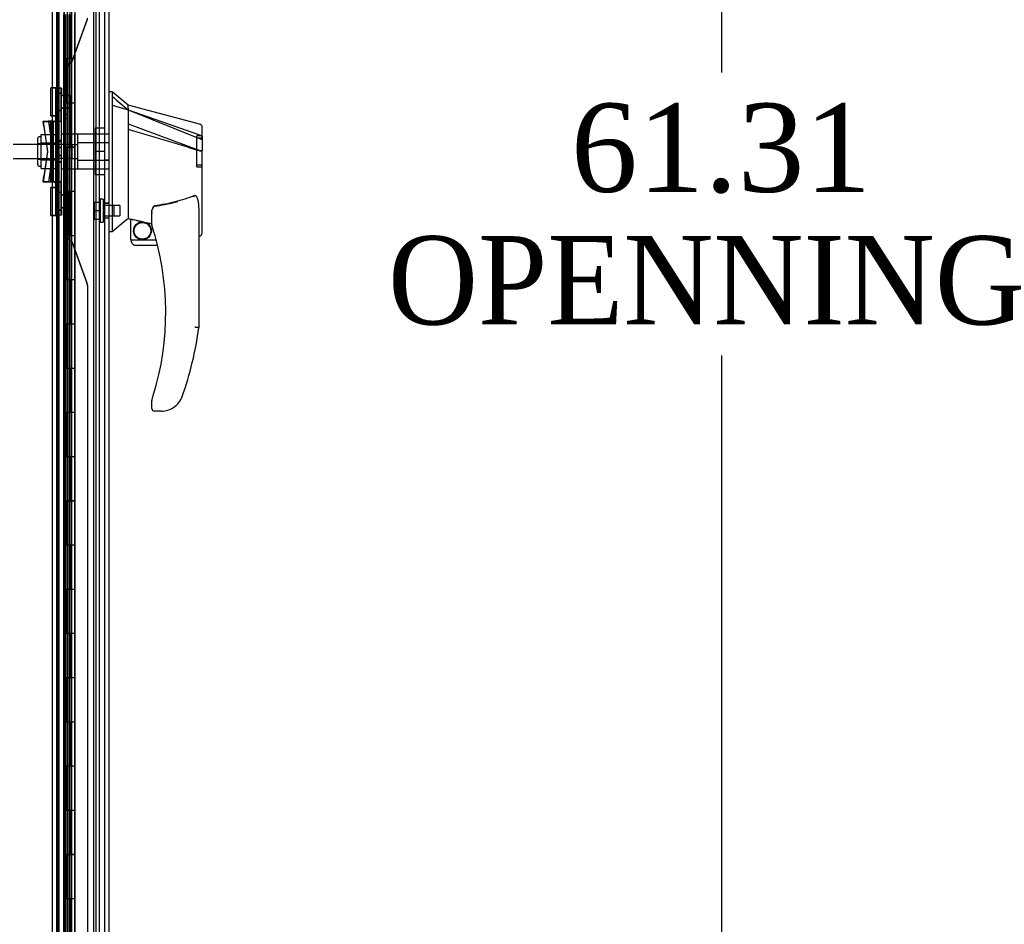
# Model space of a CAD drawing. Header units: inches. Extents: x 1 to 359, y -2 to 239.
# Tile 4 of 103: x 46 to 68, y 89 to 109. Entities that reach past the tile are written whole.
import ezdxf
from ezdxf.enums import TextEntityAlignment as Align
from ezdxf.lldxf.tags import DXFTag

# ---------------------------------------------------------------- set-up
doc = ezdxf.new("R2010")
doc.units = ezdxf.units.IN
doc.header["$MEASUREMENT"] = 0
for name, color, linetype in [('COM54746-60', 7, 'Continuous'), ('COM70220', 7, 'Continuous'), ('COM70739-9', 7, 'Continuous'), ('COM70838', 7, 'Continuous'), ('COM70839-3', 7, 'Continuous'), ('COM71195-8', 7, 'Continuous'), ('COM71197-1', 7, 'Continuous'), ('Default', 7, 'Continuous'), ('HAN13068', 7, 'Continuous'), ('HAN13068_NUT', 7, 'Continuous'), ('HAN13068_SCREW', 7, 'Continuous'), ('HAN_NUT', 7, 'Continuous'), ('RVT19000', 7, 'Continuous'), ('SPC87322', 7, 'Continuous')]:
    doc.layers.add(name, color=color, linetype=linetype)
doc.styles.add('SEACAD_Times_New_Roman', font='times.ttf')
tags = doc.linetypes.add('HIDDEN2', pattern=[0.1875, 0.125, -0.0625]).pattern_tags.tags
tags[6:7] = [DXFTag(74, 4), DXFTag(75, 0), DXFTag(340, '0'), DXFTag(46, 0.0), DXFTag(50, 0.0), DXFTag(44, 0.0), DXFTag(45, 0.0)]
tags[4:5] = [DXFTag(74, 4), DXFTag(75, 0), DXFTag(340, '0'), DXFTag(46, 0.0), DXFTag(50, 0.0), DXFTag(44, 0.0), DXFTag(45, 0.0)]
doc.dimstyles.new('HAMMOND_(STH_-_540x360)', dxfattribs={"dimtxt": 2, "dimasz": 2.5, "dimexe": 1, "dimexo": 1, "dimgap": 0.5, "dimtad": 0, "dimtih": 1, "dimtoh": 1, "dimzin": 0, "dimdsep": 46, "dimtxsty": 'SEACAD_Times_New_Roman', "dimblk1": '_SE_FILLED', "dimblk2": '_SE_FILLED', "dimsah": 1, "dimcen": 1, "dimadec": 0, "dimazin": 0, "dimtfac": 0.8, "dimtofl": 0, "dimtmove": 0, "dimatfit": 3, "dimfxl": 1, "dimtolj": 1, "dimtzin": 0, "dimarcsym": 0})

# ---------------------------------------------------------------- blocks, each defined once
blk = doc.blocks.new('SE1')
at = {"layer": 'COM54746-60', "color": 7, "linetype": 'HIDDEN2'}
for p, q in [((46.439, 76.618), (46.439, 136.618)), ((46.625, 136.618), (46.625, 77.618)), ((46.725, 77.618), (46.725, 136.618)), ((47.28, 76.618), (47.28, 136.618)), ((46.377, 109.466), (46.439, 109.466)), ((46.54, 109.618), (46.54, 108.618)), ((46.545, 109.618), (46.545, 108.618)), ((46.549, 108.618), (46.549, 109.618)), ((46.558, 109.618), (46.558, 108.619)), ((46.62, 109.618), (46.62, 108.619)), ((46.634, 108.618), (46.634, 109.618)), ((46.675, 108.618), (46.675, 109.618)), ((46.68, 109.618), (46.68, 108.619)), ((46.686, 109.618), (46.686, 108.619)), ((46.73, 108.618), (46.73, 109.618)), ((46.54, 108.618), (46.545, 108.618)), ((46.54, 108.618), (46.54, 107.618)), ((46.558, 108.619), (46.558, 108.618)), ((46.558, 108.617), (46.686, 108.617)), ((46.589, 108.618), (46.589, 107.618)), ((46.62, 108.619), (46.62, 107.618)), ((46.634, 108.618), (46.634, 107.618)), ((46.675, 108.618), (46.675, 107.618)), ((46.68, 107.618), (46.68, 108.619)), ((46.686, 107.618), (46.686, 108.619)), ((46.73, 108.617), (46.686, 108.617)), ((46.73, 107.618), (46.73, 108.619)), ((46.73, 108.617), (46.792, 108.617)), ((46.54, 107.618), (46.54, 106.618)), ((46.54, 107.618), (46.545, 107.618)), ((46.545, 107.618), (46.545, 106.618)), ((46.549, 106.618), (46.549, 107.618)), ((46.558, 107.618), (46.558, 106.619)), ((46.62, 107.618), (46.62, 106.619)), ((46.634, 106.618), (46.634, 107.618)), ((46.675, 106.618), (46.675, 107.618)), ((46.68, 107.618), (46.68, 106.619)), ((46.686, 107.618), (46.686, 106.619)), ((46.73, 106.618), (46.73, 107.618)), ((46.54, 106.618), (46.545, 106.618)), ((46.54, 106.618), (46.54, 105.618)), ((46.558, 106.619), (46.558, 106.618)), ((46.558, 106.617), (46.686, 106.617)), ((46.589, 106.618), (46.589, 105.618)), ((46.62, 106.619), (46.62, 105.618)), ((46.634, 106.618), (46.634, 105.618)), ((46.675, 106.618), (46.675, 105.618)), ((46.68, 105.618), (46.68, 106.619)), ((46.686, 105.618), (46.686, 106.619)), ((46.73, 106.617), (46.686, 106.617)), ((46.73, 105.618), (46.73, 106.619)), ((46.73, 106.617), (46.792, 106.617)), ((46.54, 105.618), (46.54, 104.618)), ((46.54, 105.618), (46.545, 105.618)), ((46.545, 105.618), (46.545, 104.618)), ((46.549, 104.618), (46.549, 105.618)), ((46.558, 105.618), (46.558, 104.619)), ((46.62, 105.618), (46.62, 104.619)), ((46.634, 104.618), (46.634, 105.618)), ((46.675, 104.618), (46.675, 105.618)), ((46.68, 105.618), (46.68, 104.619)), ((46.686, 105.618), (46.686, 104.619)), ((46.73, 104.618), (46.73, 105.618)), ((46.54, 104.618), (46.545, 104.618)), ((46.54, 104.618), (46.54, 103.618)), ((46.558, 104.619), (46.558, 104.618)), ((46.558, 104.617), (46.686, 104.617)), ((46.589, 104.618), (46.589, 103.618)), ((46.62, 104.619), (46.62, 103.618)), ((46.634, 104.618), (46.634, 103.618)), ((46.675, 104.618), (46.675, 103.618)), ((46.68, 103.618), (46.68, 104.619)), ((46.686, 103.618), (46.686, 104.619)), ((46.73, 104.617), (46.686, 104.617)), ((46.73, 103.618), (46.73, 104.619)), ((46.73, 104.617), (46.792, 104.617)), ((46.439, 103.77), (46.377, 103.77)), ((46.377, 103.466), (46.439, 103.466)), ((46.54, 103.618), (46.54, 102.618)), ((46.54, 103.618), (46.545, 103.618)), ((46.545, 103.618), (46.545, 102.618)), ((46.549, 102.618), (46.549, 103.618)), ((46.558, 103.618), (46.558, 102.619)), ((46.62, 103.618), (46.62, 102.619)), ((46.634, 102.618), (46.634, 103.618)), ((46.675, 102.618), (46.675, 103.618)), ((46.68, 103.618), (46.68, 102.619)), ((46.686, 103.618), (46.686, 102.619)), ((46.73, 102.618), (46.73, 103.618)), ((46.54, 102.618), (46.545, 102.618)), ((46.54, 102.618), (46.54, 101.618)), ((46.558, 102.619), (46.558, 102.618)), ((46.558, 102.617), (46.686, 102.617)), ((46.589, 102.618), (46.589, 101.618)), ((46.62, 102.619), (46.62, 101.618)), ((46.634, 102.618), (46.634, 101.618)), ((46.675, 102.618), (46.675, 101.618)), ((46.68, 101.618), (46.68, 102.619)), ((46.686, 101.618), (46.686, 102.619)), ((46.73, 102.617), (46.686, 102.617)), ((46.73, 101.618), (46.73, 102.619)), ((46.73, 102.617), (46.792, 102.617)), ((46.54, 101.618), (46.54, 100.618)), ((46.54, 101.618), (46.545, 101.618)), ((46.545, 101.618), (46.545, 100.618)), ((46.549, 100.618), (46.549, 101.618)), ((46.558, 101.618), (46.558, 100.619)), ((46.62, 101.618), (46.62, 100.619)), ((46.634, 100.618), (46.634, 101.618)), ((46.675, 100.618), (46.675, 101.618)), ((46.68, 101.618), (46.68, 100.619)), ((46.686, 101.618), (46.686, 100.619)), ((46.73, 100.618), (46.73, 101.618)), ((46.54, 100.618), (46.545, 100.618)), ((46.54, 100.618), (46.54, 99.618)), ((46.558, 100.619), (46.558, 100.618)), ((46.558, 100.617), (46.686, 100.617)), ((46.589, 100.618), (46.589, 99.618)), ((46.62, 100.619), (46.62, 99.618)), ((46.634, 100.618), (46.634, 99.618)), ((46.675, 100.618), (46.675, 99.618)), ((46.68, 99.618), (46.68, 100.619)), ((46.686, 99.618), (46.686, 100.619)), ((46.73, 100.617), (46.686, 100.617)), ((46.73, 99.618), (46.73, 100.619)), ((46.73, 100.617), (46.792, 100.617)), ((46.54, 99.618), (46.54, 98.618)), ((46.54, 99.618), (46.545, 99.618)), ((46.545, 99.618), (46.545, 98.618)), ((46.549, 98.618), (46.549, 99.618)), ((46.558, 99.618), (46.558, 98.619)), ((46.62, 99.618), (46.62, 98.619)), ((46.634, 98.618), (46.634, 99.618)), ((46.675, 98.618), (46.675, 99.618)), ((46.68, 99.618), (46.68, 98.619)), ((46.686, 99.618), (46.686, 98.619)), ((46.73, 98.618), (46.73, 99.618)), ((46.54, 98.618), (46.545, 98.618)), ((46.54, 98.618), (46.54, 97.618)), ((46.558, 98.619), (46.558, 98.618)), ((46.558, 98.617), (46.686, 98.617)), ((46.589, 98.618), (46.589, 97.618)), ((46.62, 98.619), (46.62, 97.618)), ((46.634, 98.618), (46.634, 97.618)), ((46.675, 98.618), (46.675, 97.618)), ((46.68, 97.618), (46.68, 98.619)), ((46.686, 97.618), (46.686, 98.619)), ((46.73, 98.617), (46.686, 98.617)), ((46.73, 97.618), (46.73, 98.619)), ((46.73, 98.617), (46.792, 98.617)), ((46.439, 97.77), (46.377, 97.77)), ((46.54, 97.618), (46.54, 96.618)), ((46.54, 97.618), (46.545, 97.618)), ((46.545, 97.618), (46.545, 96.618)), ((46.549, 96.618), (46.549, 97.618)), ((46.558, 97.618), (46.558, 96.619)), ((46.62, 97.618), (46.62, 96.619)), ((46.634, 96.618), (46.634, 97.618)), ((46.675, 96.618), (46.675, 97.618)), ((46.68, 97.618), (46.68, 96.619)), ((46.686, 97.618), (46.686, 96.619)), ((46.73, 96.618), (46.73, 97.618)), ((46.377, 97.466), (46.439, 97.466)), ((46.54, 96.618), (46.545, 96.618)), ((46.54, 96.618), (46.54, 95.618)), ((46.558, 96.619), (46.558, 96.618)), ((46.558, 96.617), (46.686, 96.617)), ((46.589, 96.618), (46.589, 95.618)), ((46.62, 96.619), (46.62, 95.618)), ((46.634, 96.618), (46.634, 95.618)), ((46.675, 96.618), (46.675, 95.618)), ((46.68, 95.618), (46.68, 96.619)), ((46.686, 95.618), (46.686, 96.619)), ((46.73, 96.617), (46.686, 96.617)), ((46.73, 95.618), (46.73, 96.619)), ((46.73, 96.617), (46.792, 96.617)), ((46.54, 95.618), (46.54, 94.618)), ((46.54, 95.618), (46.545, 95.618)), ((46.545, 95.618), (46.545, 94.618)), ((46.549, 94.618), (46.549, 95.618)), ((46.558, 95.618), (46.558, 94.619)), ((46.62, 95.618), (46.62, 94.619)), ((46.634, 94.618), (46.634, 95.618)), ((46.675, 94.618), (46.675, 95.618)), ((46.68, 95.618), (46.68, 94.619)), ((46.686, 95.618), (46.686, 94.619)), ((46.73, 94.618), (46.73, 95.618)), ((46.54, 94.618), (46.545, 94.618)), ((46.54, 94.618), (46.54, 93.618)), ((46.558, 94.619), (46.558, 94.618)), ((46.558, 94.617), (46.686, 94.617)), ((46.589, 94.618), (46.589, 93.618)), ((46.62, 94.619), (46.62, 93.618)), ((46.634, 94.618), (46.634, 93.618)), ((46.675, 94.618), (46.675, 93.618)), ((46.68, 93.618), (46.68, 94.619)), ((46.686, 93.618), (46.686, 94.619)), ((46.73, 94.617), (46.686, 94.617)), ((46.73, 93.618), (46.73, 94.619)), ((46.73, 94.617), (46.792, 94.617)), ((46.54, 93.618), (46.54, 92.618)), ((46.54, 93.618), (46.545, 93.618)), ((46.545, 93.618), (46.545, 92.618)), ((46.549, 92.618), (46.549, 93.618)), ((46.558, 93.618), (46.558, 92.619)), ((46.62, 93.618), (46.62, 92.619)), ((46.634, 92.618), (46.634, 93.618)), ((46.675, 92.618), (46.675, 93.618)), ((46.68, 93.618), (46.68, 92.619)), ((46.686, 93.618), (46.686, 92.619)), ((46.73, 92.618), (46.73, 93.618)), ((46.54, 92.618), (46.545, 92.618)), ((46.54, 92.618), (46.54, 91.618)), ((46.558, 92.619), (46.558, 92.618)), ((46.558, 92.617), (46.686, 92.617)), ((46.589, 92.618), (46.589, 91.618)), ((46.62, 92.619), (46.62, 91.618)), ((46.634, 92.618), (46.634, 91.618)), ((46.675, 92.618), (46.675, 91.618)), ((46.68, 91.618), (46.68, 92.619)), ((46.686, 91.618), (46.686, 92.619)), ((46.73, 92.617), (46.686, 92.617)), ((46.73, 91.618), (46.73, 92.619)), ((46.73, 92.617), (46.792, 92.617)), ((46.439, 91.77), (46.377, 91.77)), ((46.54, 91.618), (46.54, 90.618)), ((46.54, 91.618), (46.545, 91.618)), ((46.545, 91.618), (46.545, 90.618)), ((46.549, 90.618), (46.549, 91.618)), ((46.558, 91.618), (46.558, 90.619)), ((46.62, 91.618), (46.62, 90.619)), ((46.634, 90.618), (46.634, 91.618)), ((46.675, 90.618), (46.675, 91.618)), ((46.68, 91.618), (46.68, 90.619)), ((46.686, 91.618), (46.686, 90.619)), ((46.73, 90.618), (46.73, 91.618)), ((46.377, 91.466), (46.439, 91.466)), ((46.54, 90.618), (46.545, 90.618)), ((46.54, 90.618), (46.54, 89.618)), ((46.558, 90.619), (46.558, 90.618)), ((46.558, 90.617), (46.686, 90.617)), ((46.589, 90.618), (46.589, 89.618)), ((46.62, 90.619), (46.62, 89.618)), ((46.634, 90.618), (46.634, 89.618)), ((46.675, 90.618), (46.675, 89.618)), ((46.68, 89.618), (46.68, 90.619)), ((46.686, 89.618), (46.686, 90.619)), ((46.73, 90.617), (46.686, 90.617)), ((46.73, 89.618), (46.73, 90.619)), ((46.73, 90.617), (46.792, 90.617)), ((46.54, 89.618), (46.54, 88.618)), ((46.54, 89.618), (46.545, 89.618)), ((46.545, 89.618), (46.545, 88.618)), ((46.549, 88.618), (46.549, 89.618)), ((46.558, 89.618), (46.558, 88.619)), ((46.62, 89.618), (46.62, 88.619)), ((46.634, 88.618), (46.634, 89.618)), ((46.675, 88.618), (46.675, 89.618)), ((46.68, 89.618), (46.68, 88.619)), ((46.686, 89.618), (46.686, 88.619)), ((46.73, 88.618), (46.73, 89.618))]:
    blk.add_line(p, q, dxfattribs=at)
at = {"layer": 'COM54746-60', "color": 7, "linetype": 'Continuous'}
for p, q in [((46.589, 108.618), (46.589, 109.618)), ((46.792, 108.618), (46.792, 109.618)), ((46.545, 107.618), (46.545, 108.618)), ((46.545, 108.618), (46.589, 108.618)), ((46.549, 108.618), (46.549, 107.618)), ((46.558, 108.619), (46.792, 108.619)), ((46.558, 108.618), (46.558, 107.618)), ((46.589, 108.618), (46.792, 108.618)), ((46.792, 107.618), (46.792, 108.619)), ((46.545, 107.618), (46.589, 107.618)), ((46.589, 107.618), (46.792, 107.618)), ((46.589, 107.618), (46.792, 107.618)), ((46.589, 106.618), (46.589, 107.618)), ((46.792, 106.618), (46.792, 107.618)), ((46.545, 105.618), (46.545, 106.618)), ((46.545, 106.618), (46.589, 106.618)), ((46.549, 106.618), (46.549, 105.618)), ((46.558, 106.619), (46.792, 106.619)), ((46.558, 106.618), (46.558, 105.618)), ((46.589, 106.618), (46.792, 106.618)), ((46.792, 105.618), (46.792, 106.619)), ((46.545, 105.618), (46.589, 105.618)), ((46.589, 105.618), (46.792, 105.618)), ((46.589, 105.618), (46.792, 105.618)), ((46.589, 104.618), (46.589, 105.618)), ((46.792, 104.618), (46.792, 105.618)), ((46.545, 103.618), (46.545, 104.618)), ((46.545, 104.618), (46.589, 104.618)), ((46.549, 104.618), (46.549, 103.618)), ((46.558, 104.619), (46.792, 104.619)), ((46.558, 104.618), (46.558, 103.618)), ((46.589, 104.618), (46.792, 104.618)), ((46.792, 103.618), (46.792, 104.619)), ((46.545, 103.618), (46.589, 103.618)), ((46.589, 103.618), (46.792, 103.618)), ((46.589, 103.618), (46.792, 103.618)), ((46.589, 102.618), (46.589, 103.618)), ((46.792, 102.618), (46.792, 103.618)), ((46.545, 101.618), (46.545, 102.618)), ((46.545, 102.618), (46.589, 102.618)), ((46.549, 102.618), (46.549, 101.618)), ((46.558, 102.619), (46.792, 102.619)), ((46.558, 102.618), (46.558, 101.618)), ((46.589, 102.618), (46.792, 102.618)), ((46.792, 101.618), (46.792, 102.619)), ((46.545, 101.618), (46.589, 101.618)), ((46.589, 101.618), (46.792, 101.618)), ((46.589, 101.618), (46.792, 101.618)), ((46.589, 100.618), (46.589, 101.618)), ((46.792, 100.618), (46.792, 101.618)), ((46.545, 99.618), (46.545, 100.618)), ((46.545, 100.618), (46.589, 100.618)), ((46.549, 100.618), (46.549, 99.618)), ((46.558, 100.619), (46.792, 100.619)), ((46.558, 100.618), (46.558, 99.618)), ((46.589, 100.618), (46.792, 100.618)), ((46.792, 99.618), (46.792, 100.619)), ((46.545, 99.618), (46.589, 99.618)), ((46.589, 99.618), (46.792, 99.618)), ((46.589, 99.618), (46.792, 99.618)), ((46.589, 98.618), (46.589, 99.618)), ((46.792, 98.618), (46.792, 99.618)), ((46.545, 97.618), (46.545, 98.618)), ((46.545, 98.618), (46.589, 98.618)), ((46.549, 98.618), (46.549, 97.618)), ((46.558, 98.619), (46.792, 98.619)), ((46.558, 98.618), (46.558, 97.618)), ((46.589, 98.618), (46.792, 98.618)), ((46.792, 97.618), (46.792, 98.619)), ((46.545, 97.618), (46.589, 97.618)), ((46.589, 97.618), (46.792, 97.618)), ((46.589, 97.618), (46.792, 97.618)), ((46.589, 96.618), (46.589, 97.618)), ((46.792, 96.618), (46.792, 97.618)), ((46.545, 95.618), (46.545, 96.618)), ((46.545, 96.618), (46.589, 96.618)), ((46.549, 96.618), (46.549, 95.618)), ((46.558, 96.619), (46.792, 96.619)), ((46.558, 96.618), (46.558, 95.618)), ((46.589, 96.618), (46.792, 96.618)), ((46.792, 95.618), (46.792, 96.619)), ((46.545, 95.618), (46.589, 95.618)), ((46.589, 95.618), (46.792, 95.618)), ((46.589, 95.618), (46.792, 95.618)), ((46.589, 94.618), (46.589, 95.618)), ((46.792, 94.618), (46.792, 95.618)), ((46.545, 93.618), (46.545, 94.618)), ((46.545, 94.618), (46.589, 94.618)), ((46.549, 94.618), (46.549, 93.618)), ((46.558, 94.619), (46.792, 94.619)), ((46.558, 94.618), (46.558, 93.618)), ((46.589, 94.618), (46.792, 94.618)), ((46.792, 93.618), (46.792, 94.619)), ((46.545, 93.618), (46.589, 93.618)), ((46.589, 93.618), (46.792, 93.618)), ((46.589, 93.618), (46.792, 93.618)), ((46.589, 92.618), (46.589, 93.618)), ((46.792, 92.618), (46.792, 93.618)), ((46.545, 91.618), (46.545, 92.618)), ((46.545, 92.618), (46.589, 92.618)), ((46.549, 92.618), (46.549, 91.618)), ((46.558, 92.619), (46.792, 92.619)), ((46.558, 92.618), (46.558, 91.618)), ((46.589, 92.618), (46.792, 92.618)), ((46.792, 91.618), (46.792, 92.619)), ((46.545, 91.618), (46.589, 91.618)), ((46.589, 91.618), (46.792, 91.618)), ((46.589, 91.618), (46.792, 91.618)), ((46.589, 90.618), (46.589, 91.618)), ((46.792, 90.618), (46.792, 91.618)), ((46.545, 89.618), (46.545, 90.618)), ((46.545, 90.618), (46.589, 90.618)), ((46.549, 90.618), (46.549, 89.618)), ((46.558, 90.619), (46.792, 90.619)), ((46.558, 90.618), (46.558, 89.618)), ((46.589, 90.618), (46.792, 90.618)), ((46.792, 89.618), (46.792, 90.619)), ((46.545, 89.618), (46.589, 89.618)), ((46.589, 89.618), (46.792, 89.618)), ((46.589, 89.618), (46.792, 89.618)), ((46.589, 88.618), (46.589, 89.618)), ((46.792, 88.618), (46.792, 89.618))]:
    blk.add_line(p, q, dxfattribs=at)
at = {"layer": 'COM70220', "color": 7, "linetype": 'HIDDEN2'}
for p, q in [((47.219, 137.112), (47.219, 76.052)), ((47.465, 137.112), (47.465, 76.052)), ((47.467, 137.112), (47.467, 76.052)), ((47.468, 137.112), (47.468, 76.052))]:
    blk.add_line(p, q, dxfattribs=at)
at = {"layer": 'COM70739-9', "color": 7, "linetype": 'HIDDEN2'}
blk.add_line((46.407, 136.914), (46.407, 76.294), dxfattribs=at)
at = {"layer": 'COM70838', "color": 7, "linetype": 'HIDDEN2'}
for p, q in [((46.362, 107.955), (46.487, 107.955)), ((46.362, 107.919), (46.362, 107.955)), ((46.362, 107.919), (46.362, 107.233)), ((46.366, 107.948), (46.491, 107.948)), ((46.366, 107.823), (46.366, 107.948)), ((46.487, 107.955), (46.487, 107.919)), ((46.487, 107.205), (46.487, 107.919)), ((46.491, 107.948), (46.491, 107.823)), ((46.487, 107.838), (46.362, 107.838)), ((46.491, 107.831), (46.366, 107.831)), ((46.366, 105.198), (46.366, 107.823)), ((46.491, 105.198), (46.491, 107.823)), ((46.362, 107.448), (46.487, 107.448)), ((46.366, 107.441), (46.491, 107.441)), ((46.093, 107.08), (46.075, 107.205)), ((46.075, 107.205), (46.202, 107.205)), ((46.079, 107.198), (46.245, 107.198)), ((46.079, 107.198), (46.179, 106.51)), ((46.304, 107.205), (46.202, 107.205)), ((46.202, 107.205), (46.22, 107.08)), ((46.305, 106.51), (46.205, 107.198)), ((46.245, 107.205), (46.245, 105.83)), ((46.249, 105.823), (46.249, 107.198)), ((46.249, 107.198), (46.352, 107.198)), ((46.268, 107.205), (46.268, 105.83)), ((46.272, 105.823), (46.272, 107.198)), ((46.304, 107.205), (46.304, 105.83)), ((46.304, 107.205), (46.429, 107.205)), ((46.308, 105.823), (46.308, 107.198)), ((46.491, 107.198), (46.352, 107.198)), ((46.362, 107.233), (46.362, 106.902)), ((46.427, 107.205), (46.427, 105.83)), ((46.429, 107.205), (46.429, 105.83)), ((46.429, 107.205), (46.487, 107.205)), ((46.431, 105.823), (46.431, 107.198)), ((46.433, 105.823), (46.433, 107.198)), ((46.487, 107.205), (46.487, 106.91)), ((46.093, 107.08), (46.175, 106.518)), ((46.22, 107.08), (46.302, 106.518)), ((46.487, 106.763), (46.362, 106.763)), ((46.491, 106.755), (46.366, 106.755)), ((46.487, 106.604), (46.362, 106.604)), ((46.491, 106.597), (46.366, 106.597)), ((46.179, 106.51), (46.079, 105.823)), ((46.175, 106.518), (46.093, 105.955)), ((46.205, 105.823), (46.305, 106.51)), ((46.302, 106.518), (46.22, 105.955)), ((46.362, 106.431), (46.487, 106.431)), ((46.366, 106.424), (46.491, 106.424)), ((46.487, 106.273), (46.362, 106.273)), ((46.362, 106.134), (46.362, 105.775)), ((46.491, 106.265), (46.366, 106.265)), ((46.487, 106.125), (46.487, 105.83)), ((46.075, 105.83), (46.093, 105.955)), ((46.22, 105.955), (46.202, 105.83)), ((46.202, 105.83), (46.075, 105.83)), ((46.249, 105.823), (46.079, 105.823)), ((46.202, 105.83), (46.304, 105.83)), ((46.362, 105.823), (46.249, 105.823)), ((46.429, 105.83), (46.304, 105.83)), ((46.491, 105.823), (46.362, 105.823)), ((46.362, 105.775), (46.362, 105.117)), ((46.487, 105.83), (46.429, 105.83)), ((46.487, 105.117), (46.487, 105.83)), ((46.487, 105.587), (46.362, 105.587)), ((46.491, 105.58), (46.366, 105.58)), ((46.362, 105.197), (46.487, 105.197)), ((46.366, 105.073), (46.366, 105.198)), ((46.491, 105.198), (46.491, 105.073)), ((46.362, 105.08), (46.362, 105.117)), ((46.487, 105.08), (46.362, 105.08)), ((46.366, 105.19), (46.491, 105.19)), ((46.491, 105.073), (46.366, 105.073)), ((46.487, 105.117), (46.487, 105.08))]:
    blk.add_line(p, q, dxfattribs=at)
for centre, start, end in [((46.249, 107.253), 331.9602, 0), ((46.245, 107.233), 346.4554, 0), ((46.245, 105.775), 0, 28.0398), ((46.249, 105.795), 0, 13.5446)]:
    blk.add_arc(centre, 0.117, start, end, dxfattribs=at)
at = {"layer": 'COM70839-3', "color": 7, "linetype": 'HIDDEN2'}
for p, q in [((46.549, 135.182), (46.549, 107.28)), ((46.553, 135.175), (46.553, 107.272)), ((46.621, 135.182), (46.621, 107.28)), ((46.625, 135.175), (46.625, 107.272)), ((46.741, 108.579), (47.073, 109.498)), ((46.744, 108.572), (47.076, 109.49)), ((46.591, 107.368), (46.591, 108.418)), ((46.639, 108.411), (46.595, 108.411)), ((46.595, 107.361), (46.595, 108.411)), ((46.635, 107.368), (46.635, 108.418)), ((46.639, 107.361), (46.639, 108.411)), ((46.621, 107.784), (46.549, 107.784)), ((46.625, 107.776), (46.553, 107.776)), ((46.549, 107.503), (46.621, 107.503)), ((46.553, 107.495), (46.625, 107.495)), ((46.549, 107.268), (46.549, 107.28)), ((46.553, 107.261), (46.553, 107.272)), ((46.553, 107.272), (46.625, 107.272)), ((46.625, 107.261), (46.553, 107.261)), ((46.639, 107.361), (46.595, 107.361)), ((46.625, 107.272), (46.625, 107.261)), ((46.549, 105.767), (46.621, 105.767)), ((46.549, 105.756), (46.549, 105.767)), ((46.549, 105.756), (46.549, 77.853)), ((46.553, 105.76), (46.625, 105.76)), ((46.553, 105.748), (46.553, 105.76)), ((46.553, 105.748), (46.553, 77.846)), ((46.553, 105.748), (46.625, 105.748)), ((46.591, 105.667), (46.591, 104.617)), ((46.639, 105.66), (46.595, 105.66)), ((46.595, 105.66), (46.595, 104.61)), ((46.621, 105.767), (46.621, 105.756)), ((46.621, 105.756), (46.621, 77.853)), ((46.625, 105.76), (46.625, 105.748)), ((46.625, 105.748), (46.625, 77.846)), ((46.635, 105.667), (46.635, 104.617)), ((46.639, 105.66), (46.639, 104.61)), ((46.621, 105.533), (46.549, 105.533)), ((46.625, 105.525), (46.553, 105.525)), ((46.549, 105.252), (46.621, 105.252)), ((46.553, 105.244), (46.625, 105.244)), ((47.073, 103.538), (46.741, 104.456)), ((47.076, 103.53), (46.744, 104.449)), ((47.08, 103.495), (47.08, 77.853)), ((47.084, 103.488), (47.084, 77.846))]:
    blk.add_line(p, q, dxfattribs=at)
for centre, radius, start, end in [((46.959, 109.533), 0.125, 340.1367, 0), ((46.623, 108.622), 0.125, 295.1844, 340.1367), ((46.627, 108.614), 0.125, 295.1844, 340.1367), ((46.763, 108.418), 0.125, 145.3217, 183.4411), ((46.719, 108.418), 0.1, 115.1844, 128.3527), ((46.723, 108.411), 0.1, 115.1844, 128.3527), ((46.764, 104.603), 0.126, 176.7518, 214.4855), ((46.719, 104.617), 0.1, 231.6473, 244.8156), ((46.723, 104.61), 0.1, 231.6473, 244.8156), ((46.623, 104.414), 0.125, 19.8633, 64.8156), ((46.627, 104.406), 0.125, 19.8633, 64.8156), ((46.955, 103.495), 0.125, 0, 19.8633), ((46.959, 103.488), 0.125, 0, 19.8633)]:
    blk.add_arc(centre, radius, start, end, dxfattribs=at)
for points, knots in [([(46.657, 108.497), (46.656, 108.496), (46.653, 108.495), (46.648, 108.492), (46.639, 108.488), (46.624, 108.479), (46.61, 108.466), (46.6, 108.452), (46.595, 108.441), (46.592, 108.432), (46.592, 108.424), (46.591, 108.42), (46.591, 108.418)], [0, 0, 0, 0, 0.046761, 0.078989, 0.156051, 0.302551, 0.565706, 0.683753, 0.793954, 0.898513, 0.94939, 1, 1, 1, 1]), ([(46.595, 108.411), (46.595, 108.413), (46.595, 108.416), (46.596, 108.424), (46.598, 108.433), (46.603, 108.444), (46.613, 108.459), (46.627, 108.471), (46.643, 108.481), (46.651, 108.485), (46.656, 108.487), (46.659, 108.488), (46.661, 108.489)], [0, 0, 0, 0, 0.05061, 0.101487, 0.206046, 0.316229, 0.434294, 0.697449, 0.843949, 0.921009, 0.953225, 1, 1, 1, 1]), ([(46.549, 107.28), (46.549, 107.284), (46.552, 107.29), (46.561, 107.302), (46.567, 107.309), (46.578, 107.324), (46.583, 107.333), (46.588, 107.346), (46.589, 107.35), (46.59, 107.357), (46.591, 107.36), (46.591, 107.362), (46.591, 107.363), (46.591, 107.364), (46.591, 107.365), (46.591, 107.366), (46.591, 107.367), (46.591, 107.368)], [0, 0, 0, 0, 0.25, 0.25, 0.5, 0.5, 0.75, 0.75, 0.875, 0.875, 0.9375, 0.9375, 0.953125, 0.953125, 0.96875, 0.96875, 1, 1, 1, 1]), ([(46.595, 107.361), (46.595, 107.36), (46.595, 107.359), (46.595, 107.358), (46.595, 107.358), (46.595, 107.356), (46.595, 107.355), (46.594, 107.352), (46.594, 107.349), (46.593, 107.343), (46.591, 107.338), (46.586, 107.325), (46.581, 107.317), (46.571, 107.302), (46.565, 107.294), (46.558, 107.285), (46.556, 107.282), (46.554, 107.279), (46.554, 107.278), (46.554, 107.277), (46.553, 107.276), (46.553, 107.276), (46.553, 107.275), (46.553, 107.275), (46.553, 107.275), (46.553, 107.274), (46.553, 107.274), (46.553, 107.274), (46.553, 107.273), (46.553, 107.272)], [0, 0, 0, 0, 0.015625, 0.015625, 0.03125, 0.03125, 0.0625, 0.0625, 0.125, 0.125, 0.25, 0.25, 0.5, 0.5, 0.75, 0.75, 0.875, 0.875, 0.90625, 0.90625, 0.9375, 0.9375, 0.953125, 0.953125, 0.960938, 0.960938, 0.96875, 0.96875, 1, 1, 1, 1]), ([(46.591, 105.667), (46.591, 105.668), (46.591, 105.669), (46.591, 105.67), (46.591, 105.67), (46.591, 105.672), (46.591, 105.673), (46.591, 105.676), (46.59, 105.679), (46.589, 105.685), (46.588, 105.69), (46.583, 105.703), (46.578, 105.711), (46.567, 105.727), (46.561, 105.734), (46.555, 105.743), (46.553, 105.746), (46.551, 105.749), (46.551, 105.75), (46.55, 105.751), (46.55, 105.752), (46.55, 105.752), (46.55, 105.753), (46.549, 105.753), (46.549, 105.753), (46.549, 105.754), (46.549, 105.754), (46.549, 105.754), (46.549, 105.755), (46.549, 105.756)], [0, 0, 0, 0, 0.015625, 0.015625, 0.03125, 0.03125, 0.0625, 0.0625, 0.125, 0.125, 0.25, 0.25, 0.5, 0.5, 0.75, 0.75, 0.875, 0.875, 0.90625, 0.90625, 0.9375, 0.9375, 0.953125, 0.953125, 0.960938, 0.960938, 0.96875, 0.96875, 1, 1, 1, 1]), ([(46.553, 105.748), (46.553, 105.744), (46.556, 105.739), (46.565, 105.726), (46.571, 105.719), (46.581, 105.704), (46.586, 105.695), (46.591, 105.682), (46.593, 105.678), (46.594, 105.671), (46.594, 105.669), (46.594, 105.666), (46.595, 105.665), (46.595, 105.664), (46.595, 105.664), (46.595, 105.662), (46.595, 105.661), (46.595, 105.66)], [0, 0, 0, 0, 0.25, 0.25, 0.5, 0.5, 0.75, 0.75, 0.875, 0.875, 0.9375, 0.9375, 0.953125, 0.953125, 0.96875, 0.96875, 1, 1, 1, 1]), ([(46.625, 105.748), (46.625, 105.748), (46.625, 105.746), (46.625, 105.744), (46.625, 105.741), (46.626, 105.737), (46.627, 105.731), (46.63, 105.722), (46.632, 105.711), (46.635, 105.699), (46.637, 105.689), (46.638, 105.68), (46.638, 105.673), (46.639, 105.668), (46.639, 105.663), (46.639, 105.661), (46.639, 105.66)], [0, 0, 0, 0, 0.025534, 0.051261, 0.104079, 0.158896, 0.215392, 0.333547, 0.458183, 0.588403, 0.72303, 0.791597, 0.86075, 0.930266, 0.965117, 1, 1, 1, 1]), ([(46.591, 104.617), (46.591, 104.615), (46.592, 104.612), (46.592, 104.604), (46.595, 104.595), (46.6, 104.584), (46.61, 104.569), (46.624, 104.557), (46.639, 104.547), (46.648, 104.543), (46.653, 104.541), (46.656, 104.54), (46.657, 104.539)], [0, 0, 0, 0, 0.05061, 0.101487, 0.206046, 0.316229, 0.434294, 0.697449, 0.843949, 0.921009, 0.953225, 1, 1, 1, 1]), ([(46.661, 104.531), (46.659, 104.532), (46.656, 104.533), (46.651, 104.536), (46.643, 104.54), (46.627, 104.549), (46.613, 104.562), (46.603, 104.576), (46.598, 104.587), (46.596, 104.597), (46.595, 104.604), (46.595, 104.608), (46.595, 104.61)], [0, 0, 0, 0, 0.046761, 0.078989, 0.156051, 0.302551, 0.565706, 0.683753, 0.793954, 0.898513, 0.94939, 1, 1, 1, 1])]:
    blk.add_open_spline(points, degree=3, knots=knots, dxfattribs=at)
at = {"layer": 'COM71195-8', "color": 7, "linetype": 'Continuous'}
for p, q in [((46.794, 137.789), (46.794, 75.447)), ((47.564, 137.694), (47.564, 75.542))]:
    blk.add_line(p, q, dxfattribs=at)
at = {"layer": 'COM71195-8', "color": 7, "linetype": 'HIDDEN2'}
for p, q in [((47.469, 137.694), (47.469, 75.542)), ((46.689, 75.854), (46.689, 137.354)), ((47.564, 106.716), (47.469, 106.716)), ((47.564, 106.319), (47.469, 106.319)), ((47.564, 105.347), (47.469, 105.347)), ((47.469, 105.013), (47.564, 105.013))]:
    blk.add_line(p, q, dxfattribs=at)
at = {"layer": 'COM71197-1', "color": 7, "linetype": 'HIDDEN2'}
for p, q in [((46.282, 137.259), (46.282, 75.949)), ((47.344, 137.259), (47.344, 75.949))]:
    blk.add_line(p, q, dxfattribs=at)
at = {"layer": 'COM71197-1', "color": 7, "linetype": 'Continuous'}
blk.add_line((46.377, 137.259), (46.377, 75.949), dxfattribs=at)
at = {"layer": 'HAN13068', "color": 7, "linetype": 'Continuous'}
for p, q in [((47.647, 107.868), (47.564, 107.868)), ((47.644, 107.868), (47.644, 107.706)), ((47.999, 107.568), (47.644, 107.868)), ((47.644, 107.706), (47.644, 107.62)), ((47.644, 107.62), (47.644, 107.561)), ((47.644, 107.561), (47.999, 107.456)), ((47.644, 107.561), (47.644, 105.13)), ((47.999, 107.495), (47.999, 107.568)), ((49.647, 107.126), (47.999, 107.568)), ((47.999, 107.495), (47.999, 107.47)), ((47.999, 107.47), (47.999, 107.456)), ((47.999, 107.456), (47.999, 107.024)), ((47.999, 107.456), (49.637, 106.884)), ((47.999, 107.024), (47.999, 105.527)), ((49.679, 106.85), (49.679, 107.072)), ((49.679, 106.85), (49.679, 106.537)), ((49.624, 106.534), (49.625, 106.534)), ((49.679, 104.668), (49.679, 106.537)), ((47.999, 105.527), (47.999, 105.257)), ((47.999, 105.257), (47.999, 105.044)), ((49.599, 105.207), (49.599, 102.535)), ((47.644, 105.13), (47.644, 104.845)), ((47.999, 105.044), (47.999, 105.017)), ((47.999, 105.017), (47.999, 105)), ((47.999, 105), (47.999, 104.998)), ((47.999, 104.998), (48.064, 104.982)), ((48.064, 104.518), (48.064, 104.984)), ((48.539, 104.861), (48.539, 105.135)), ((47.644, 104.845), (47.644, 104.698)), ((47.644, 104.698), (47.564, 104.698)), ((49.599, 104.611), (49.605, 104.61)), ((48.064, 104.518), (48.638, 104.518)), ((48.669, 104.393), (48.189, 104.393)), ((48.539, 100.703), (48.539, 100.881)), ((48.754, 100.643), (48.599, 100.643)), ((49.038, 100.731), (49.037, 100.733))]:
    blk.add_line(p, q, dxfattribs=at)
at = {"layer": 'HAN13068', "color": 7, "linetype": 'HIDDEN2'}
for p, q in [((47.999, 107.456), (49.635, 106.8)), ((47.999, 107.142), (49.623, 106.539)), ((46.862, 106.717), (46.862, 106.913)), ((46.862, 106.913), (47.564, 106.913)), ((49.554, 106.168), (49.554, 106.868)), ((49.679, 106.868), (49.554, 106.868)), ((49.679, 106.818), (49.554, 106.818)), ((46.362, 106.678), (45.402, 106.678)), ((46.737, 106.678), (46.862, 106.678)), ((46.737, 106.518), (46.737, 106.678)), ((46.862, 106.318), (46.862, 106.717)), ((46.862, 106.717), (47.564, 106.717)), ((49.625, 106.538), (49.623, 106.539)), ((45.402, 106.358), (46.362, 106.358)), ((46.737, 106.358), (46.737, 106.518)), ((46.737, 106.358), (46.862, 106.358)), ((46.862, 106.122), (46.862, 106.318)), ((46.862, 106.318), (47.564, 106.318)), ((46.862, 106.122), (47.564, 106.122)), ((49.554, 106.218), (49.679, 106.218)), ((49.554, 106.168), (49.679, 106.168)), ((47.564, 105.342), (47.439, 105.342)), ((47.689, 105.296), (47.439, 105.296)), ((47.689, 105.063), (47.689, 105.296)), ((47.439, 105.063), (47.689, 105.063)), ((47.439, 105.017), (47.564, 105.017)), ((48.329, 104.924), (48.094, 104.979)), ((48.539, 104.875), (48.412, 104.905)), ((49.599, 104.611), (49.599, 104.611))]:
    blk.add_line(p, q, dxfattribs=at)
at = {"layer": 'HAN13068', "color": 7, "linetype": 'Continuous'}
for radius in [0.202, 0.188]:
    blk.add_circle((48.325, 104.722), radius, dxfattribs=at)
for centre, radius, start, end in [((49.619, 107.072), 0.06, 0, 73.9026), ((84.41, 61.551), 56.686, 129.9653, 130.4351), ((48.599, 104.861), 0.06, 180, 197.895), ((42.435, 102.871), 6.417, 342.9898, 17.895), ((48.189, 104.518), 0.125, 180, 193.8865), ((48.189, 104.518), 0.125, 193.8865, 229.4642), ((48.189, 104.518), 0.125, 229.4642, 270), ((42.259, 103.47), 7.4, 340.2854, 352.739), ((48.754, 101.143), 0.5, 304.5623, 340.2854), ((48.599, 100.881), 0.06, 162.105, 180), ((48.599, 100.703), 0.06, 180, 270), ((48.754, 101.143), 0.5, 270, 304.5623)]:
    blk.add_arc(centre, radius, start, end, dxfattribs=at)
at = {"layer": 'HAN13068', "color": 7, "linetype": 'HIDDEN2'}
for centre, radius, start, end in [((49.619, 107.072), 0.06, 359.9815, 359.9998), ((49.635, 106.899), 0.361, 268.4768, 277.0935)]:
    blk.add_arc(centre, radius, start, end, dxfattribs=at)
at = {"layer": 'HAN13068', "color": 7, "linetype": 'Continuous'}
blk.add_ellipse((49.619, 104.668), major_axis=(-0.06, 0), ratio=0.999979, start_param=1.333204, end_param=3.141717, dxfattribs=at)
at = {"layer": 'HAN13068', "color": 7, "linetype": 'HIDDEN2'}
blk.add_ellipse((49.619, 104.668), major_axis=(-0.06, 0), ratio=0.999979, start_param=3.141717, end_param=3.145677, dxfattribs=at)
for points in [[(47.644, 107.766), (47.762, 107.662), (47.881, 107.559), (47.999, 107.456)], [(49.466, 105.501), (49.481, 105.506), (49.495, 105.512), (49.509, 105.518)]]:
    blk.add_open_spline(points, degree=3, dxfattribs=at)
at = {"layer": 'HAN13068', "color": 7, "linetype": 'Continuous'}
for points in [[(47.999, 107.024), (48.541, 106.861), (49.082, 106.698), (49.624, 106.534)], [(48.094, 104.981), (48.243, 104.948), (48.391, 104.916), (48.539, 104.883)]]:
    blk.add_open_spline(points, degree=3, dxfattribs=at)
at = {"layer": 'HAN13068', "color": 7, "linetype": 'HIDDEN2'}
for points, knots in [([(49.635, 106.8), (49.647, 106.798), (49.659, 106.795), (49.675, 106.786), (49.679, 106.78), (49.679, 106.775)], [0, 0, 0, 0, 0.5, 0.5, 1, 1, 1, 1]), ([(48.599, 105.28), (48.595, 105.279), (48.592, 105.278), (48.585, 105.273), (48.582, 105.271), (48.574, 105.263), (48.57, 105.257), (48.563, 105.244), (48.56, 105.237), (48.555, 105.223), (48.552, 105.217), (48.55, 105.208), (48.549, 105.206), (48.549, 105.204)], [0, 0, 0, 0, 0.0625, 0.0625, 0.125, 0.125, 0.25, 0.25, 0.375, 0.375, 0.5, 0.5, 0.536418, 0.536418, 0.536418, 0.536418]), ([(48.599, 105.28), (48.677, 105.29), (48.755, 105.303), (48.909, 105.332), (48.986, 105.35), (49.083, 105.375), (49.103, 105.38), (49.124, 105.386)], [0, 0, 0, 0, 0.25, 0.25, 0.5, 0.5, 0.5671559, 0.5671559, 0.5671559, 0.5671559]), ([(48.094, 104.979), (48.09, 104.98), (48.086, 104.981), (48.079, 104.982), (48.076, 104.982), (48.067, 104.983), (48.064, 104.983), (48.064, 104.983)], [0, 0, 0, 0, 0.25, 0.25, 0.5, 0.5, 1, 1, 1, 1]), ([(48.54, 105.147), (48.54, 105.147), (48.54, 105.147), (48.539, 105.139), (48.539, 105.132), (48.539, 105.125)], [0.8684678, 0.8684678, 0.8684678, 0.8684678, 0.875, 0.875, 1, 1, 1, 1]), ([(48.646, 104.488), (48.645, 104.492), (48.644, 104.495), (48.642, 104.503), (48.641, 104.506), (48.639, 104.514), (48.638, 104.518), (48.638, 104.518)], [0, 0, 0, 0, 0.25, 0.25, 0.5, 0.5, 1, 1, 1, 1]), ([(48.669, 104.393), (48.669, 104.393), (48.669, 104.394), (48.669, 104.397), (48.668, 104.399), (48.666, 104.407), (48.664, 104.415), (48.662, 104.423)], [0, 0, 0, 0, 0.25, 0.25, 0.5, 0.5, 1, 1, 1, 1])]:
    blk.add_open_spline(points, degree=3, knots=knots, dxfattribs=at)
at = {"layer": 'HAN13068', "color": 7, "linetype": 'Continuous'}
for points, knots in [([(49.637, 106.884), (49.649, 106.882), (49.66, 106.877), (49.675, 106.865), (49.679, 106.857), (49.679, 106.85)], [0, 0, 0, 0, 0.5, 0.5, 1, 1, 1, 1]), ([(49.625, 106.534), (49.633, 106.534), (49.64, 106.534), (49.653, 106.535), (49.659, 106.535), (49.666, 106.535), (49.668, 106.535), (49.672, 106.535), (49.674, 106.536), (49.676, 106.536), (49.677, 106.536), (49.679, 106.536), (49.679, 106.536), (49.679, 106.537)], [0, 0, 0, 0, 0.25, 0.25, 0.5, 0.5, 0.625, 0.625, 0.75, 0.75, 0.875, 0.875, 1, 1, 1, 1]), ([(49.509, 105.519), (49.436, 105.49), (49.362, 105.463), (49.213, 105.415), (49.137, 105.394), (48.909, 105.337), (48.755, 105.308), (48.599, 105.287)], [0, 0, 0, 0, 0.25, 0.25, 0.5, 0.5, 1, 1, 1, 1]), ([(49.509, 105.519), (49.511, 105.519), (49.513, 105.52), (49.516, 105.52), (49.518, 105.52), (49.524, 105.52), (49.528, 105.518), (49.534, 105.514), (49.537, 105.512), (49.542, 105.507), (49.544, 105.504), (49.55, 105.495), (49.553, 105.488), (49.56, 105.475), (49.562, 105.468), (49.57, 105.448), (49.574, 105.434), (49.58, 105.406), (49.583, 105.392), (49.59, 105.349), (49.594, 105.321), (49.598, 105.264), (49.599, 105.236), (49.599, 105.207)], [0, 0, 0, 0, 0.015625, 0.015625, 0.03125, 0.03125, 0.0625, 0.0625, 0.09375, 0.09375, 0.125, 0.125, 0.1875, 0.1875, 0.25, 0.25, 0.375, 0.375, 0.5, 0.5, 0.75, 0.75, 1, 1, 1, 1]), ([(48.539, 105.135), (48.539, 105.142), (48.539, 105.149), (48.54, 105.163), (48.541, 105.17), (48.544, 105.19), (48.547, 105.204), (48.555, 105.231), (48.56, 105.245), (48.57, 105.264), (48.574, 105.27), (48.582, 105.278), (48.585, 105.281), (48.592, 105.285), (48.595, 105.286), (48.599, 105.287)], [0, 0, 0, 0, 0.125, 0.125, 0.25, 0.25, 0.5, 0.5, 0.75, 0.75, 0.875, 0.875, 0.9375, 0.9375, 1, 1, 1, 1]), ([(48.064, 104.984), (48.064, 104.984), (48.065, 104.984), (48.068, 104.984), (48.07, 104.984), (48.079, 104.984), (48.086, 104.982), (48.094, 104.981)], [0, 0, 0, 0, 0.25, 0.25, 0.5, 0.5, 1, 1, 1, 1]), ([(49.599, 102.535), (49.599, 102.535), (49.599, 102.535), (49.596, 102.535), (49.595, 102.535), (49.59, 102.536), (49.587, 102.536), (49.581, 102.536), (49.577, 102.536), (49.564, 102.537), (49.554, 102.538), (49.538, 102.539), (49.533, 102.539), (49.521, 102.54), (49.515, 102.54), (49.509, 102.541)], [0, 0, 0, 0, 0.125, 0.125, 0.25, 0.25, 0.375, 0.375, 0.5, 0.5, 0.75, 0.75, 0.875, 0.875, 1, 1, 1, 1]), ([(48.542, 100.899), (48.542, 100.899), (48.542, 100.9), (48.543, 100.903), (48.544, 100.904), (48.545, 100.91), (48.547, 100.913), (48.55, 100.925), (48.553, 100.934), (48.561, 100.959), (48.566, 100.977), (48.572, 100.994)], [0, 0, 0, 0, 0.0625, 0.0625, 0.125, 0.125, 0.25, 0.25, 0.5, 0.5, 1, 1, 1, 1])]:
    blk.add_open_spline(points, degree=3, knots=knots, dxfattribs=at)
at = {"layer": 'HAN13068_NUT', "color": 7, "linetype": 'HIDDEN2'}
for p, q in [((45.957, 106.215), (45.957, 106.82)), ((46.037, 106.85), (45.987, 106.85)), ((46.037, 106.902), (46.362, 106.902)), ((46.037, 106.806), (46.037, 106.902)), ((46.037, 106.71), (46.037, 106.806)), ((46.362, 106.71), (46.362, 106.902)), ((46.362, 106.693), (45.957, 106.693)), ((46.037, 106.71), (46.362, 106.71)), ((46.037, 106.518), (46.037, 106.71)), ((46.362, 106.326), (46.362, 106.71)), ((45.957, 106.343), (46.362, 106.343)), ((46.037, 106.326), (46.037, 106.518)), ((46.037, 106.326), (46.362, 106.326)), ((46.037, 106.23), (46.037, 106.326)), ((46.362, 106.134), (46.362, 106.326)), ((45.987, 106.185), (46.037, 106.185)), ((46.037, 106.134), (46.037, 106.23)), ((46.037, 106.134), (46.362, 106.134))]:
    blk.add_line(p, q, dxfattribs=at)
for centre, start, end in [((45.987, 106.82), 90, 180), ((45.987, 106.215), 180, 270)]:
    blk.add_arc(centre, 0.03, start, end, dxfattribs=at)
at = {"layer": 'HAN13068_SCREW', "color": 7, "linetype": 'HIDDEN2'}
for p, q in [((47.369, 105.442), (47.369, 104.917)), ((47.439, 105.442), (47.369, 105.442)), ((47.439, 105.442), (47.439, 104.917)), ((47.232, 105.372), (47.369, 105.372)), ((47.232, 105.372), (47.232, 105.18)), ((47.814, 105.296), (47.439, 105.296)), ((47.814, 105.296), (47.814, 105.064)), ((47.232, 105.18), (47.369, 105.18)), ((47.232, 105.18), (47.232, 104.987)), ((47.232, 104.987), (47.369, 104.987)), ((47.439, 105.064), (47.814, 105.064)), ((47.369, 104.917), (47.439, 104.917))]:
    blk.add_line(p, q, dxfattribs=at)
at = {"layer": 'HAN_NUT', "color": 7, "linetype": 'HIDDEN2'}
for p, q in [((47.254, 107.048), (47.254, 106.518)), ((47.469, 107.048), (47.254, 107.048)), ((47.469, 106.91), (47.254, 106.91)), ((47.254, 106.518), (47.254, 105.988)), ((47.469, 106.518), (47.254, 106.518)), ((47.254, 106.125), (47.469, 106.125)), ((47.469, 105.988), (47.254, 105.988))]:
    blk.add_line(p, q, dxfattribs=at)
at = {"layer": 'RVT19000', "color": 7, "linetype": 'HIDDEN2'}
for p, q in [((46.249, 107.331), (46.249, 107.956)), ((46.362, 107.956), (46.249, 107.956)), ((46.253, 107.323), (46.253, 107.948)), ((46.366, 107.948), (46.253, 107.948)), ((46.362, 107.955), (46.362, 107.956)), ((46.366, 107.948), (46.366, 107.948)), ((46.487, 107.838), (46.362, 107.838)), ((46.491, 107.831), (46.366, 107.831)), ((46.699, 107.784), (46.487, 107.784)), ((46.703, 107.776), (46.491, 107.776)), ((46.699, 107.503), (46.699, 107.784)), ((46.703, 107.495), (46.703, 107.776)), ((46.362, 107.448), (46.487, 107.448)), ((46.366, 107.441), (46.491, 107.441)), ((46.487, 107.503), (46.699, 107.503)), ((46.491, 107.495), (46.703, 107.495)), ((46.249, 107.331), (46.362, 107.331)), ((46.253, 107.323), (46.366, 107.323)), ((46.249, 105.08), (46.249, 105.705)), ((46.362, 105.705), (46.249, 105.705)), ((46.253, 105.072), (46.253, 105.697)), ((46.366, 105.697), (46.253, 105.697)), ((46.487, 105.587), (46.362, 105.587)), ((46.491, 105.58), (46.366, 105.58)), ((46.699, 105.533), (46.487, 105.533)), ((46.703, 105.525), (46.491, 105.525)), ((46.699, 105.252), (46.699, 105.533)), ((46.703, 105.244), (46.703, 105.525)), ((46.362, 105.197), (46.487, 105.197)), ((46.487, 105.252), (46.699, 105.252)), ((46.491, 105.244), (46.703, 105.244)), ((46.249, 105.08), (46.362, 105.08)), ((46.253, 105.072), (46.366, 105.072)), ((46.362, 105.08), (46.362, 105.08)), ((46.366, 105.19), (46.491, 105.19)), ((46.366, 105.072), (46.366, 105.073))]:
    blk.add_line(p, q, dxfattribs=at)
at = {"layer": 'SPC87322', "color": 7, "linetype": 'HIDDEN2'}
for p, q in [((46.362, 106.755), (46.366, 106.755)), ((46.487, 106.91), (46.487, 106.125)), ((46.862, 106.91), (46.487, 106.91)), ((46.362, 106.745), (46.487, 106.745)), ((46.737, 106.678), (46.362, 106.678)), ((46.737, 106.358), (46.362, 106.358)), ((46.362, 106.29), (46.487, 106.29)), ((46.362, 106.28), (46.487, 106.28)), ((46.487, 106.125), (46.862, 106.125))]:
    blk.add_line(p, q, dxfattribs=at)
blk = doc.blocks.new('DMBLK75')
at = {"layer": 'Default', "linetype": 'Continuous', "transparency": 16777216}
for points in [[(61.853, 134.759), (61.436, 137.259), (61.02, 134.759)], [(61.853, 78.449), (61.02, 78.449), (61.436, 75.949)]]:
    blk.add_hatch(color=7, dxfattribs=at).paths.add_polyline_path(points)
at = {"layer": 'Default', "color": 7, "linetype": 'Continuous', "transparency": 16777216}
for p, q in [((48.344, 137.259), (62.436, 137.259)), ((61.436, 137.259), (61.436, 108.304)), ((61.436, 101.904), (61.436, 75.949)), ((47.908, 75.949), (62.436, 75.949))]:
    blk.add_line(p, q, dxfattribs=at)
at = {"layer": 'Default', "color": 7, "linetype": 'Continuous', "transparency": 16777216, "style": 'SEACAD_Times_New_Roman'}
for s, p in [('61.31', (58.024, 107.604)), ('OPENNING', (53.877, 104.604))]:
    blk.add_text(s, height=2, dxfattribs=at).set_placement(p, align=Align.TOP_LEFT)
blk = doc.blocks.new('_SE_FILLED')
at = {"color": 0}
blk.add_line((0, 0), (-1, 0), dxfattribs=at)
blk.add_solid([(0, 0), (-1, -0.1665), (-1, 0.1665), (0, 0)], dxfattribs=at)

msp = doc.modelspace()

# ---------------------------------------------------------------- block references
at = {"layer": 'Default'}
msp.add_blockref('SE1', (0, 0), dxfattribs=at)

# ---------------------------------------------------------------- dimensions: what is measured, and where the dimension line sits
at = {"layer": 'Default', "color": 7, "linetype": 'Continuous'}
dim = msp.add_linear_dim(base=(61.436, 75.949), p1=(47.344, 137.259), p2=(46.908, 75.949), angle=90, text='\\A1;<>\\POPENNING', dimstyle='HAMMOND_(STH_-_540x360)', dxfattribs=at)
dim.commit()
dim.dimension.update_dxf_attribs({"geometry": 'DMBLK75', "text_midpoint": (61.436, 106.604), "dimtype": 160})

doc.saveas('drawing.dxf')
